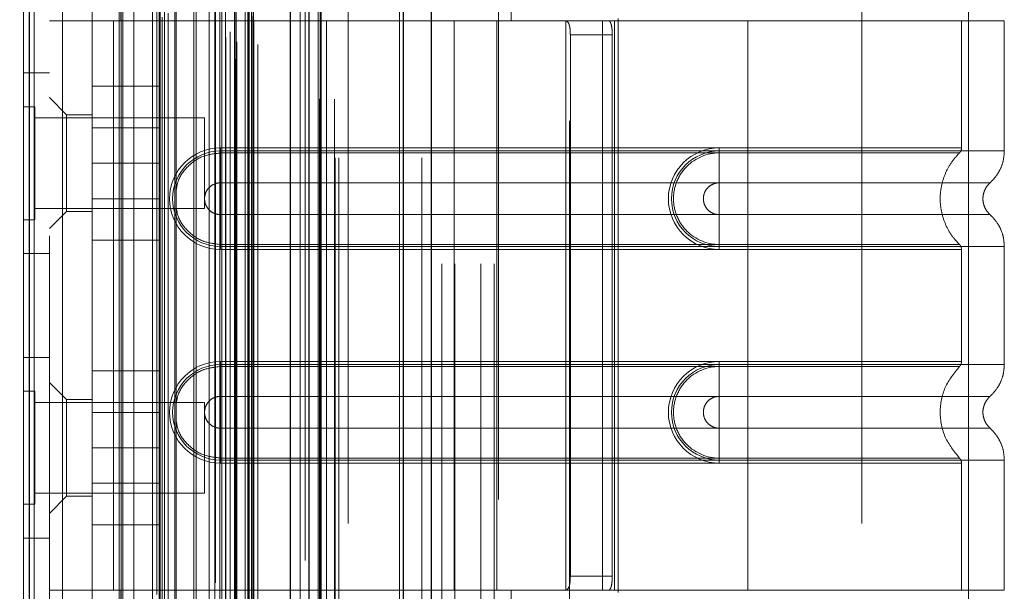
# Model space of a CAD drawing. Header units: inches. Extents: x 0.2 to 10.8, y 0.2 to 8.2.
# Tile 155 of 176: x 6.0713 to 6.2073, y 4.1905 to 4.2696. Entities that reach past the tile are written whole.
import ezdxf

# ---------------------------------------------------------------- set-up
doc = ezdxf.new("R2010")
doc.units = ezdxf.units.IN
doc.header["$MEASUREMENT"] = 0
doc.linetypes.add('HIDDEN', pattern=[0.075, 0.05, -0.025])
doc.layers.add('DIMENSIONS', color=140, linetype='Continuous')
doc.styles.add('SLDTEXTSTYLE0', font='TXT', dxfattribs={"width": 0.7})
doc.dimstyles.new('SLDDIMSTYLE0', dxfattribs={"dimtxt": 0.084961, "dimasz": 0.13, "dimexe": 0, "dimexo": 0.0625, "dimgap": 0.02124, "dimtad": 0, "dimtih": 1, "dimtoh": 1, "dimlfac": 20, "dimrnd": 1e-09, "dimzin": 12, "dimdsep": 46, "dimtxsty": 'SLDTEXTSTYLE0', "dimsah": 1, "dimcen": 0.09, "dimadec": 0, "dimazin": 3, "dimtfac": 1, "dimtofl": 0, "dimtmove": 0, "dimatfit": 3, "dimfxl": 0, "dimfrac": 2, "dimtolj": 1, "dimtzin": 12, "dimarcsym": 0})

# ---------------------------------------------------------------- blocks, each defined once
blk = doc.blocks.new('_D_20')
at = {"layer": 'DIMENSIONS'}
for p, q in [((6.07961, 4.99329), (5.63318, 4.99329)), ((5.75818, 4.99329), (5.75818, 4.1129)), ((5.56127, 3.95885), (5.53274, 3.95885)), ((5.53274, 3.95885), (5.53274, 3.82382)), ((5.95509, 3.95885), (5.98362, 3.95885)), ((5.98362, 3.95885), (5.98362, 3.82382)), ((5.53274, 3.82382), (5.56127, 3.82382)), ((5.98362, 3.82382), (5.95509, 3.82382)), ((5.75818, 2.86909), (5.75818, 3.8048)), ((6.07961, 2.86909), (5.63318, 2.86909))]:
    blk.add_line(p, q, dxfattribs=at)
for points in [[(5.75818, 4.99329), (5.73818, 4.86329), (5.77818, 4.86329)], [(5.75818, 2.86909), (5.77818, 2.99909), (5.73818, 2.99909)]]:
    blk.add_solid(points, dxfattribs=at)
at = {"layer": 'DIMENSIONS', "char_height": 0.083333, "attachment_point": 1, "style": 'SLDTEXTSTYLE0'}
for s, insert in [('42.48', (5.59661, 4.0853)), ('1079.1', (5.56127, 3.93125))]:
    blk.add_mtext(s, dxfattribs=dict(at, insert=insert))
blk = doc.blocks.new('_D_21')
at = {"layer": 'DIMENSIONS'}
for p, q in [((6.06126, 5.06244), (5.21876, 5.06244)), ((5.34376, 5.06244), (5.34376, 4.69676)), ((5.14684, 4.56663), (5.11831, 4.56663)), ((5.11831, 4.56663), (5.11831, 4.4316)), ((5.54067, 4.56663), (5.5692, 4.56663)), ((5.5692, 4.56663), (5.5692, 4.4316)), ((5.11831, 4.4316), (5.14684, 4.4316)), ((5.5692, 4.4316), (5.54067, 4.4316)), ((5.34376, 2.79989), (5.34376, 4.27755)), ((6.06126, 2.79989), (5.21876, 2.79989))]:
    blk.add_line(p, q, dxfattribs=at)
for points in [[(5.34376, 5.06244), (5.32376, 4.93244), (5.36376, 4.93244)], [(5.34376, 2.79989), (5.36376, 2.92989), (5.32376, 2.92989)]]:
    blk.add_solid(points, dxfattribs=at)
at = {"layer": 'DIMENSIONS', "char_height": 0.083333, "attachment_point": 1, "style": 'SLDTEXTSTYLE0'}
for s, insert in [('45.25', (5.18218, 4.69307)), ('1149.4', (5.14684, 4.53902)), ('OPENING', (5.08172, 4.38497))]:
    blk.add_mtext(s, dxfattribs=dict(at, insert=insert))

msp = doc.modelspace()

# ---------------------------------------------------------------- linework, layer by layer
at = {"color": 7, "linetype": 'Continuous', "lineweight": 25}
for p, q in [((6.1281092, 5.1179369), (6.1281092, 2.7504393)), ((6.1242908, 2.7504393), (6.1242908, 5.1172288)), ((6.1112636, 2.7504393), (6.1112636, 5.1116893)), ((6.1128452, 2.7504393), (6.1128452, 5.1118446)), ((6.1035818, 2.7661102), (6.1035818, 5.0962751)), ((6.0726692, 2.7715609), (6.0726692, 5.0908243))]:
    msp.add_line(p, q, dxfattribs=at)
at = {"color": 7, "linetype": 'HIDDEN', "lineweight": 18}
for p, q in [((6.1281092, 5.1179369), (6.1281092, 2.7504393)), ((6.1281092, 2.7504393), (6.1281092, 5.1179369)), ((6.1281092, 2.7504393), (6.1281092, 5.1179369)), ((6.1242908, 2.7504393), (6.1242908, 5.1172288)), ((6.1268364, 2.7504393), (6.1268364, 5.1172288)), ((6.1268364, 2.7504393), (6.1268364, 5.1172288)), ((6.1128452, 2.7504393), (6.1128452, 5.1118446)), ((6.1148636, 2.7504393), (6.1148636, 5.1116893)), ((6.1153908, 2.7504393), (6.1153908, 5.1118446)), ((6.1153908, 2.7504393), (6.1153908, 5.1118446)), ((6.1126927, 2.758628), (6.1126927, 5.1037573)), ((6.1010465, 2.7641098), (6.1010465, 5.0982755)), ((6.1010465, 2.7641098), (6.1010465, 5.0982755)), ((6.1042069, 2.7661102), (6.1042069, 5.0962751)), ((6.0997638, 2.767151), (6.0997638, 5.0952343)), ((6.1009958, 5.0958191), (6.1009958, 2.7665662)), ((6.1013016, 2.7665123), (6.1013016, 5.095873)), ((6.1107395, 5.0947766), (6.1107395, 2.7676083)), ((6.1003592, 2.7679039), (6.1003592, 5.0944819)), ((6.0909591, 2.7698892), (6.0909591, 5.0924961)), ((6.091818, 2.7704437), (6.091818, 5.0919392)), ((6.1033561, 2.769979), (6.1033561, 5.0924063)), ((6.1033561, 2.769979), (6.1033561, 5.0924063)), ((6.1036271, 2.7694008), (6.1036271, 5.0929845)), ((6.1036432, 2.7695266), (6.1036432, 5.0928586)), ((6.1136571, 2.7694263), (6.1136571, 5.0929537)), ((6.0726692, 5.0908243), (6.0726692, 2.7715609)), ((6.0732943, 2.7715609), (6.0732943, 5.0908243)), ((6.0732943, 5.0908243), (6.0732943, 2.7715609)), ((6.0983251, 5.0916893), (6.0983251, 2.7706986)), ((6.0997452, 2.7716793), (6.0997452, 5.090706)), ((6.0902508, 5.0900717), (6.0902508, 2.7723065)), ((6.0913097, 2.7730706), (6.0913097, 5.0893146)), ((6.0718069, 5.0890573), (6.0718069, 2.773328)), ((6.0850399, 2.7742905), (6.0850399, 5.0880948)), ((6.0852995, 2.7738521), (6.0852995, 5.0885332)), ((6.1086776, 5.0880172), (6.1086776, 2.7743669)), ((6.1129545, 2.7786923), (6.1129545, 5.0836944)), ((6.0855399, 2.7789208), (6.0855399, 5.0834644)), ((6.0855399, 2.7789208), (6.0855399, 5.0834644)), ((6.0870594, 2.7789208), (6.0870594, 5.0834644)), ((6.090553, 5.0830672), (6.090553, 2.7793196)), ((6.0906803, 2.7789208), (6.0906803, 5.0834644)), ((6.0927473, 2.7789208), (6.0927473, 5.0834644)), ((6.0956705, 5.0829228), (6.0956705, 2.7794607)), ((6.0982497, 2.7789208), (6.0982497, 5.0834644)), ((6.0989536, 5.0834644), (6.0989536, 2.7789208)), ((6.0989536, 2.7789208), (6.0989536, 5.0834644)), ((6.0992036, 2.7791708), (6.0992036, 5.0832144)), ((6.1009536, 5.0832144), (6.1009536, 2.7791708)), ((6.1012036, 2.7789208), (6.1012036, 5.0834644)), ((6.1012036, 5.0834644), (6.1012036, 2.7789208)), ((6.1024478, 2.7789208), (6.1024478, 5.0834644)), ((6.1024478, 2.7789208), (6.1024478, 5.0834644)), ((6.1029536, 2.7794208), (6.1029536, 5.0829644)), ((6.1029536, 2.7794208), (6.1029536, 5.0829644)), ((6.0896444, 2.7809404), (6.0896444, 5.0814449)), ((6.1028069, 5.0816676), (6.1028069, 2.7807176)), ((6.0929085, 2.7821633), (6.0929085, 5.0802264)), ((6.0953421, 2.781498), (6.0953421, 5.0808873)), ((6.0953421, 2.781498), (6.0953421, 5.0808873)), ((6.0974751, 2.7816456), (6.0974751, 5.0807388)), ((6.1029958, 2.7830688), (6.1029958, 5.0793165)), ((6.1029958, 2.7830688), (6.1029958, 5.0793165)), ((6.1033241, 2.7835326), (6.1033241, 5.0788527)), ((6.1033241, 2.7835326), (6.1033241, 5.0788527)), ((6.1100393, 2.7859869), (6.1100393, 5.0763984)), ((6.1125196, 2.7855196), (6.1125196, 5.0768449)), ((6.1166636, 2.7998893), (6.1166636, 5.0624393)), ((6.1166636, 2.7998893), (6.1166636, 5.0624393)), ((6.1166636, 2.7998893), (6.1166636, 5.0624393)), ((6.1166636, 2.7998893), (6.1166636, 5.0624393)), ((6.0754069, 5.0396676), (6.0754069, 2.8227176)), ((6.0772069, 2.8227176), (6.0772069, 5.0396676)), ((6.0772069, 2.8227176), (6.0772069, 5.0396676)), ((6.0772069, 5.0396676), (6.0772069, 2.8227176)), ((6.0772069, 5.0396676), (6.0772069, 2.8227176)), ((6.1296136, 3.5357893), (6.1296136, 4.3265893)), ((6.1296136, 3.5357893), (6.1296136, 4.3265893)), ((6.1314136, 3.5357893), (6.1314136, 4.3265893)), ((6.1350136, 3.5357893), (6.1350136, 4.3265893)), ((6.1368136, 3.5357893), (6.1368136, 4.3265893)), ((6.1368136, 3.5357893), (6.1368136, 4.3265893)), ((6.1374148, 4.3032019), (6.1374148, 4.1555641)), ((6.1472573, 4.1555641), (6.1472573, 4.3032019)), ((6.1876116, 4.2999263), (6.1876116, 4.1601625)), ((6.2023636, 4.1788018), (6.2023636, 4.2812768)), ((6.0813124, 4.1837845), (6.0813124, 4.2763042)), ((6.0852494, 4.2723672), (6.0852494, 4.2694145)), ((6.1237636, 4.1881643), (6.1237636, 4.2719143)), ((6.1391864, 4.2723672), (6.1391864, 4.2694145)), ((6.0813124, 4.2694145), (6.0754069, 4.2694145)), ((6.0842652, 4.2694145), (6.0813124, 4.2694145)), ((6.0842652, 4.2694145), (6.0842652, 4.1906743)), ((6.0842652, 4.2694145), (6.0842652, 4.1906743)), ((6.0852494, 4.2694145), (6.0842652, 4.2694145)), ((6.1391864, 4.2694145), (6.0852494, 4.2694145)), ((6.1391864, 4.2694145), (6.0852494, 4.2694145)), ((6.1391864, 4.2694145), (6.1313124, 4.2694145)), ((6.1313124, 4.2694145), (6.1313124, 4.1906743)), ((6.1372179, 4.2694145), (6.1372179, 4.1906743)), ((6.1718636, 4.2694145), (6.1391864, 4.2694145)), ((6.1467228, 4.2694145), (6.1467228, 4.1906743)), ((6.1517844, 4.2694145), (6.1517844, 4.1906743)), ((6.1534716, 4.2694145), (6.1534716, 4.1906743)), ((6.1534716, 4.2694145), (6.1534716, 4.1906743)), ((6.1539683, 4.2697097), (6.1539683, 4.190379)), ((6.1718636, 4.2694145), (6.1718636, 4.2514104)), ((6.2072967, 4.2694145), (6.1718636, 4.2694145)), ((6.1718636, 4.2694145), (6.1718636, 4.2514104)), ((6.1718636, 4.2694145), (6.1718636, 4.2518368)), ((6.1718636, 4.2694145), (6.1718636, 4.2518368)), ((6.2013911, 4.2518368), (6.2013911, 4.2694145)), ((6.2072967, 4.2514104), (6.2072967, 4.2694145)), ((6.1473544, 4.267446), (6.1473544, 4.1926428)), ((6.1531449, 4.267446), (6.1473544, 4.267446)), ((6.1531449, 4.267446), (6.1531449, 4.1926428)), ((6.0754069, 4.2622176), (6.0718069, 4.2622176)), ((6.0813124, 4.2603593), (6.0905624, 4.2603593)), ((6.0905624, 4.2497093), (6.0905624, 4.2603593)), ((6.0777691, 4.2564223), (6.0754069, 4.2587845)), ((6.0733694, 4.2575329), (6.0718069, 4.2575329)), ((6.0733694, 4.2419079), (6.0733694, 4.2575329)), ((6.0968069, 4.2559704), (6.0733694, 4.2559704)), ((6.0777691, 4.2564223), (6.0777691, 4.2430365)), ((6.0813124, 4.2564223), (6.0777691, 4.2564223)), ((6.0968069, 4.2434704), (6.0968069, 4.2559704)), ((6.0905624, 4.2546068), (6.0813124, 4.2546068)), ((6.0990289, 4.2518368), (6.1718636, 4.2518368)), ((6.0990289, 4.2518368), (6.0990289, 4.2511345)), ((6.0990289, 4.2514104), (6.1718636, 4.2514104)), ((6.0990289, 4.2514104), (6.0990289, 4.2470055)), ((6.1718636, 4.2518368), (6.1679266, 4.2518368)), ((6.1679266, 4.2518368), (6.1679266, 4.2511345)), ((6.1679266, 4.2514104), (6.1679266, 4.2470055)), ((6.1718636, 4.2514104), (6.1679266, 4.2514104)), ((6.0990289, 4.2511345), (6.1718636, 4.2511345)), ((6.1718636, 4.2511345), (6.1679266, 4.2511345)), ((6.0813124, 4.2497093), (6.0905624, 4.2497093)), ((6.0905624, 4.2390593), (6.0905624, 4.2497093)), ((6.0990289, 4.2470055), (6.1718636, 4.2470055)), ((6.1718636, 4.2470055), (6.1679266, 4.2470055)), ((6.0813124, 4.2448118), (6.0905624, 4.2448118)), ((6.0733694, 4.2434704), (6.0968069, 4.2434704)), ((6.0718069, 4.2419079), (6.0733694, 4.2419079)), ((6.0754069, 4.2406743), (6.0777691, 4.2430365)), ((6.0777691, 4.2430365), (6.0813124, 4.2430365)), ((6.0990289, 4.2382059), (6.0990289, 4.2426108)), ((6.1718636, 4.2426108), (6.0990289, 4.2426108)), ((6.1679266, 4.2426108), (6.1718636, 4.2426108)), ((6.1679266, 4.2382059), (6.1679266, 4.2426108)), ((6.0813124, 4.2390593), (6.0905624, 4.2390593)), ((6.0990289, 4.2377795), (6.0990289, 4.2384818)), ((6.1718636, 4.2384818), (6.0990289, 4.2384818)), ((6.1718636, 4.2382059), (6.0990289, 4.2382059)), ((6.1718636, 4.2377795), (6.0990289, 4.2377795)), ((6.1679266, 4.2384818), (6.1718636, 4.2384818)), ((6.1679266, 4.2377795), (6.1679266, 4.2384818)), ((6.1679266, 4.2382059), (6.1718636, 4.2382059)), ((6.1679266, 4.2377795), (6.1718636, 4.2377795)), ((6.1718636, 4.2382059), (6.1718636, 4.2218829)), ((6.1718636, 4.2382059), (6.1718636, 4.2218829)), ((6.1718636, 4.2377795), (6.1718636, 4.2223093)), ((6.1718636, 4.2377795), (6.1718636, 4.2223093)), ((6.2013911, 4.2223093), (6.2013911, 4.2377795)), ((6.2072967, 4.2218829), (6.2072967, 4.2382059)), ((6.0718069, 4.2372176), (6.0754069, 4.2372176)), ((6.0754069, 4.2228676), (6.0718069, 4.2228676)), ((6.0990289, 4.2223093), (6.1718636, 4.2223093)), ((6.0990289, 4.2223093), (6.0990289, 4.221607)), ((6.0990289, 4.2218829), (6.1718636, 4.2218829)), ((6.0990289, 4.2218829), (6.0990289, 4.2174779)), ((6.0990289, 4.221607), (6.1718636, 4.221607)), ((6.1679266, 4.2223093), (6.1679266, 4.221607)), ((6.1718636, 4.2223093), (6.1679266, 4.2223093)), ((6.1679266, 4.2218829), (6.1679266, 4.2174779)), ((6.1718636, 4.2218829), (6.1679266, 4.2218829)), ((6.1718636, 4.221607), (6.1679266, 4.221607)), ((6.0813124, 4.2210093), (6.0905624, 4.2210093)), ((6.0905624, 4.2103593), (6.0905624, 4.2210093)), ((6.0777691, 4.2170522), (6.0754069, 4.2194145)), ((6.0733694, 4.2181829), (6.0718069, 4.2181829)), ((6.0733694, 4.2025579), (6.0733694, 4.2181829)), ((6.0990289, 4.2174779), (6.1718636, 4.2174779)), ((6.1718636, 4.2174779), (6.1679266, 4.2174779)), ((6.0968069, 4.2166204), (6.0733694, 4.2166204)), ((6.0777691, 4.2170522), (6.0777691, 4.2103593)), ((6.0813124, 4.2170522), (6.0777691, 4.2170522)), ((6.0968069, 4.2041204), (6.0968069, 4.2166204)), ((6.0905624, 4.2152568), (6.0813124, 4.2152568)), ((6.0990289, 4.2086783), (6.0990289, 4.2130833)), ((6.1718636, 4.2130833), (6.0990289, 4.2130833)), ((6.1679266, 4.2130833), (6.1718636, 4.2130833)), ((6.1679266, 4.2086783), (6.1679266, 4.2130833)), ((6.0777691, 4.2103593), (6.0777691, 4.2036664)), ((6.0813124, 4.2103593), (6.0905624, 4.2103593)), ((6.0905624, 4.1997093), (6.0905624, 4.2103593)), ((6.0990289, 4.2082519), (6.0990289, 4.2089542)), ((6.1718636, 4.2089542), (6.0990289, 4.2089542)), ((6.1718636, 4.2086783), (6.0990289, 4.2086783)), ((6.1718636, 4.2082519), (6.0990289, 4.2082519)), ((6.1679266, 4.2089542), (6.1718636, 4.2089542)), ((6.1679266, 4.2082519), (6.1679266, 4.2089542)), ((6.1679266, 4.2086783), (6.1718636, 4.2086783)), ((6.1679266, 4.2082519), (6.1718636, 4.2082519)), ((6.1718636, 4.2086783), (6.1718636, 4.1906743)), ((6.1718636, 4.2086783), (6.1718636, 4.1906743)), ((6.1718636, 4.2082519), (6.1718636, 4.1906743)), ((6.1718636, 4.2082519), (6.1718636, 4.1906743)), ((6.2013911, 4.1906743), (6.2013911, 4.2082519)), ((6.2072967, 4.1906743), (6.2072967, 4.2086783)), ((6.0813124, 4.2054618), (6.0905624, 4.2054618)), ((6.0733694, 4.2041204), (6.0968069, 4.2041204)), ((6.0718069, 4.2025579), (6.0733694, 4.2025579)), ((6.0754069, 4.2013042), (6.0777691, 4.2036664)), ((6.0777691, 4.2036664), (6.0813124, 4.2036664)), ((6.0813124, 4.1997093), (6.0905624, 4.1997093)), ((6.0718069, 4.1978676), (6.0754069, 4.1978676)), ((6.1473544, 4.1926428), (6.1531449, 4.1926428)), ((6.0754069, 4.1906743), (6.0813124, 4.1906743)), ((6.0842652, 4.1906743), (6.0813124, 4.1906743)), ((6.0852494, 4.1906743), (6.0842652, 4.1906743)), ((6.0852494, 4.1906743), (6.0852494, 4.1877215)), ((6.0852494, 4.1906743), (6.1391864, 4.1906743)), ((6.0852494, 4.1906743), (6.1391864, 4.1906743)), ((6.1391864, 4.1906743), (6.1313124, 4.1906743)), ((6.1391864, 4.1906743), (6.1391864, 4.1877215)), ((6.1718636, 4.1906743), (6.1391864, 4.1906743)), ((6.2072967, 4.1906743), (6.1718636, 4.1906743))]:
    msp.add_line(p, q, dxfattribs=at)
at = {"color": 7, "linetype": 'HIDDEN', "lineweight": 18, "flags": 128}
for points in [[(6.114797, 2.7585835), (6.1147973, 3.9219052), (6.114797, 5.1037916)], [(6.114797, 2.7585918), (6.1147972, 3.9074807), (6.114797, 5.1037913)], [(6.1136571, 2.7694195), (6.1136572, 3.9555367), (6.1136571, 5.092967)], [(6.1129545, 2.7786929), (6.1129549, 3.8837586), (6.1129545, 5.0836934)], [(6.1086849, 5.0826716), (6.1086848, 3.9549027), (6.1086849, 2.7797148)], [(6.1086849, 5.0826696), (6.1086848, 3.9404556), (6.1086849, 2.7797097)]]:
    msp.add_lwpolyline(points, dxfattribs=at)
at = {"color": 7, "linetype": 'HIDDEN', "lineweight": 18}
for centre, radius in [((6.0990289, 4.2448082), 0.0070287), ((6.0990289, 4.2448082), 0.0066023), ((6.1679266, 4.2448082), 0.0070287), ((6.1679266, 4.2448082), 0.0066023), ((6.0990289, 4.2152806), 0.0070287), ((6.0990289, 4.2152806), 0.0066023), ((6.1679266, 4.2152806), 0.0070287), ((6.1679266, 4.2152806), 0.0066023)]:
    msp.add_arc(centre, radius, 90, 270, dxfattribs=at)
for points, knots in [([(6.1465817, 4.2694145), (6.1467291, 4.2694145), (6.146857, 4.269369), (6.147066, 4.2691802), (6.1471459, 4.2690366), (6.1472616, 4.2686739), (6.1472987, 4.2684523), (6.1473446, 4.267972), (6.1473544, 4.2677101), (6.1473544, 4.267446)], [0, 0, 0, 0, 0.25, 0.25, 0.5, 0.5, 0.75, 0.75, 1, 1, 1, 1]), ([(6.1531449, 4.267446), (6.1531449, 4.2677067), (6.1531351, 4.2679627), (6.1530934, 4.2684405), (6.1530613, 4.2686593), (6.1529709, 4.2690224), (6.1529115, 4.2691686), (6.152767, 4.2693634), (6.1526806, 4.2694145), (6.1525845, 4.2694145)], [0, 0, 0, 0, 0.25, 0.25, 0.5, 0.5, 0.75, 0.75, 1, 1, 1, 1]), ([(6.1718636, 4.2518368), (6.1763745, 4.2518368), (6.1840969, 4.2518368), (6.1936504, 4.2518368), (6.199854, 4.2518368), (6.2021598, 4.2518368), (6.199854, 4.2518368), (6.1936504, 4.2518368), (6.1840969, 4.2518368), (6.1763745, 4.2518368), (6.1718636, 4.2518368)], [4.71239975, 4.71239975, 4.71239975, 4.71239975, 5.17054869, 5.49779793, 5.89049701, 6.2831961, 6.67589519, 7.06859428, 7.39584352, 7.85399245, 7.85399245, 7.85399245, 7.85399245]), ([(6.1718636, 4.2514104), (6.1741827, 4.2514104), (6.1765017, 4.2514104), (6.1810508, 4.2514104), (6.1832807, 4.2514104), (6.1875658, 4.2514104), (6.1896209, 4.2514104), (6.1934774, 4.2514104), (6.1952787, 4.2514104), (6.1985584, 4.2514104), (6.2000367, 4.2514104), (6.2026135, 4.2514104), (6.203712, 4.2514104), (6.205487, 4.2514104), (6.2061634, 4.2514104), (6.2070683, 4.2514104), (6.2072967, 4.2514104), (6.2072967, 4.2514104), (6.2070683, 4.2514104), (6.2061634, 4.2514104), (6.205487, 4.2514104), (6.203712, 4.2514104), (6.2026135, 4.2514104), (6.2000367, 4.2514104), (6.1985584, 4.2514104), (6.1952787, 4.2514104), (6.1934774, 4.2514104), (6.1896209, 4.2514104), (6.1875658, 4.2514104), (6.1832807, 4.2514104), (6.1810508, 4.2514104), (6.1765017, 4.2514104), (6.1741827, 4.2514104), (6.1718636, 4.2514104)], [0, 0, 0, 0, 0.0625, 0.0625, 0.125, 0.125, 0.1875, 0.1875, 0.25, 0.25, 0.3125, 0.3125, 0.375, 0.375, 0.4375, 0.4375, 0.5, 0.5, 0.5625, 0.5625, 0.625, 0.625, 0.6875, 0.6875, 0.75, 0.75, 0.8125, 0.8125, 0.875, 0.875, 0.9375, 0.9375, 1, 1, 1, 1]), ([(6.1718636, 4.2514104), (6.1718636, 4.2506067), (6.1718636, 4.2489216), (6.1718636, 4.2475385), (6.1718636, 4.247005)], [0.052118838, 0.052118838, 0.052118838, 0.052118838, 0.500001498, 0.948006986, 0.948006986, 0.948006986, 0.948006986]), ([(6.1718636, 4.2514104), (6.1718636, 4.2505818), (6.1718636, 4.2497536), (6.1718636, 4.248241), (6.1718636, 4.2475574), (6.1718636, 4.2470055)], [0, 0, 0, 0, 0.5, 0.5, 1, 1, 1, 1]), ([(6.2010965, 4.2511345), (6.2011402, 4.2511822), (6.2012284, 4.2512786), (6.201319, 4.2514541), (6.2013808, 4.2516417), (6.2013878, 4.2517722), (6.2013912, 4.2518368)], [0, 0, 0, 0, 0.24757689, 0.49999997, 0.75242307, 1, 1, 1, 1]), ([(6.2053241, 4.247005), (6.2056133, 4.2472966), (6.2061981, 4.2478862), (6.206817, 4.2489809), (6.2072214, 4.2501716), (6.2072718, 4.2510005), (6.2072967, 4.2514104)], [0, 0, 0, 0, 0.24726675, 0.49999688, 0.75272841, 1, 1, 1, 1]), ([(6.0929085, 4.2458437), (6.0929726, 4.2463148), (6.0931486, 4.2476093), (6.0944664, 4.249381), (6.0965381, 4.2508505), (6.0981987, 4.2510399), (6.0990289, 4.2511345)], [0, 0, 0, 0, 0.16020075, 0.44013383, 0.72006692, 1, 1, 1, 1]), ([(6.1679266, 4.2511345), (6.1662637, 4.2511512), (6.1638051, 4.2501014), (6.1619297, 4.2472919), (6.1614354, 4.2448082), (6.1619297, 4.2423244), (6.1638051, 4.2395149), (6.1662637, 4.2384651), (6.1679266, 4.2384818)], [6.28318531, 6.28318531, 6.28318531, 6.28318531, 7.06858347, 7.46128255, 7.85398163, 8.24668072, 8.6393798, 9.42477796, 9.42477796, 9.42477796, 9.42477796]), ([(6.1718636, 4.2511345), (6.1756909, 4.2511345), (6.1795146, 4.2511346), (6.1865857, 4.2511346), (6.1898291, 4.2511346), (6.1952382, 4.2511346), (6.1974068, 4.2511347), (6.2003343, 4.2511347), (6.2010963, 4.2511347), (6.2010954, 4.2511347), (6.2003353, 4.2511348), (6.1974062, 4.2511348), (6.1952391, 4.2511348), (6.189829, 4.2511348), (6.186586, 4.2511348), (6.1795148, 4.2511349), (6.1756914, 4.2511349), (6.1718636, 4.2511349)], [0, 0, 0, 0, 0.125, 0.125, 0.25, 0.25, 0.375, 0.375, 0.5, 0.5, 0.625, 0.625, 0.75, 0.75, 0.875, 0.875, 1, 1, 1, 1]), ([(6.1718636, 4.2384818), (6.1718636, 4.2401207), (6.1718636, 4.2448082), (6.1718636, 4.2494956), (6.1718636, 4.2511345)], [0.027131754, 0.027131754, 0.027131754, 0.027131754, 0.5, 0.972868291, 0.972868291, 0.972868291, 0.972868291]), ([(6.201157, 4.2384228), (6.200752, 4.2388595), (6.199942, 4.2397326), (6.1991008, 4.2413221), (6.198564, 4.2430268), (6.1983795, 4.2448082), (6.198564, 4.2465895), (6.1991008, 4.2482942), (6.199942, 4.2498837), (6.200752, 4.2507568), (6.201157, 4.2511935)], [0, 0, 0, 0, 0.12508578, 0.25012635, 0.37515545, 0.5, 0.62484455, 0.74987365, 0.87491422, 1, 1, 1, 1]), ([(6.0990289, 4.2426108), (6.0987413, 4.2426108), (6.0984538, 4.242668), (6.0979223, 4.2428882), (6.0976786, 4.243051), (6.0972718, 4.2434578), (6.0971089, 4.2437015), (6.0968888, 4.244233), (6.0968316, 4.2445205), (6.0968316, 4.2450958), (6.0968888, 4.2453833), (6.0971089, 4.2459148), (6.0972718, 4.2461585), (6.0976786, 4.2465653), (6.0979223, 4.2467282), (6.0984538, 4.2469483), (6.0987413, 4.2470055), (6.0990289, 4.2470055)], [0, 0, 0, 0, 0.125, 0.125, 0.25, 0.25, 0.375, 0.375, 0.5, 0.5, 0.625, 0.625, 0.75, 0.75, 0.875, 0.875, 1, 1, 1, 1]), ([(6.1679266, 4.2470055), (6.167639, 4.2470055), (6.1673514, 4.2469483), (6.16682, 4.2467282), (6.1665762, 4.2465653), (6.1661694, 4.2461585), (6.1660066, 4.2459148), (6.1657864, 4.2453833), (6.1657292, 4.2450958), (6.1657292, 4.2445205), (6.1657864, 4.244233), (6.1660066, 4.2437015), (6.1661694, 4.2434578), (6.1665762, 4.243051), (6.16682, 4.2428882), (6.1673514, 4.242668), (6.167639, 4.2426108), (6.1679266, 4.2426108)], [0, 0, 0, 0, 0.125, 0.125, 0.25, 0.25, 0.375, 0.375, 0.5, 0.5, 0.625, 0.625, 0.75, 0.75, 0.875, 0.875, 1, 1, 1, 1]), ([(6.1718636, 4.247005), (6.1768258, 4.247005), (6.1854733, 4.247005), (6.1963469, 4.247005), (6.2035395, 4.247005), (6.2062164, 4.247005), (6.2035395, 4.247005), (6.1963469, 4.247005), (6.1854733, 4.247005), (6.1768258, 4.247005), (6.1718636, 4.247005)], [4.71241411, 4.71241411, 4.71241411, 4.71241411, 5.15721613, 5.48839216, 5.88580339, 6.28321463, 6.68062587, 7.0780371, 7.40921314, 7.85401516, 7.85401516, 7.85401516, 7.85401516]), ([(6.2053462, 4.2425916), (6.2051982, 4.2427391), (6.2049018, 4.2430345), (6.2045907, 4.2435854), (6.2043904, 4.2441815), (6.2043206, 4.2448082), (6.2043904, 4.2454348), (6.2045907, 4.246031), (6.2049018, 4.2465818), (6.2051982, 4.2468772), (6.2053462, 4.2470247)], [0, 0, 0, 0, 0.12483242, 0.24993914, 0.37510573, 0.5, 0.62489427, 0.75006086, 0.87516758, 1, 1, 1, 1]), ([(6.0990289, 4.2384818), (6.0981987, 4.2385764), (6.0965381, 4.2387658), (6.0944664, 4.2402353), (6.0931486, 4.242007), (6.0929726, 4.2433015), (6.0929085, 4.2437727)], [0, 0, 0, 0, 0.27993308, 0.55986617, 0.83979925, 1, 1, 1, 1]), ([(6.1718636, 4.2426113), (6.1768258, 4.2426113), (6.1854733, 4.2426113), (6.1963469, 4.2426113), (6.2035395, 4.2426113), (6.2062164, 4.2426113), (6.2035395, 4.2426113), (6.1963469, 4.2426113), (6.1854733, 4.2426113), (6.1768258, 4.2426113), (6.1718636, 4.2426113)], [4.71236405, 4.71236405, 4.71236405, 4.71236405, 5.15716608, 5.48834211, 5.88575335, 6.2831646, 6.68057584, 7.07798708, 7.40916311, 7.85396503, 7.85396503, 7.85396503, 7.85396503]), ([(6.1718636, 4.2382059), (6.1718636, 4.2390096), (6.1718636, 4.2406947), (6.1718636, 4.2420778), (6.1718636, 4.2426113)], [0.052118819, 0.052118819, 0.052118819, 0.052118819, 0.500001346, 0.948007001, 0.948007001, 0.948007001, 0.948007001]), ([(6.1718636, 4.2382059), (6.1718636, 4.2390345), (6.1718636, 4.2398627), (6.1718636, 4.2413753), (6.1718636, 4.2420589), (6.1718636, 4.2426108)], [0, 0, 0, 0, 0.5, 0.5, 1, 1, 1, 1]), ([(6.2072967, 4.2382059), (6.2072718, 4.2386158), (6.2072214, 4.2394447), (6.206817, 4.2406355), (6.2061981, 4.2417301), (6.2056133, 4.2423198), (6.2053241, 4.2426113)], [0, 0, 0, 0, 0.24727159, 0.50000312, 0.75273325, 1, 1, 1, 1]), ([(6.1718636, 4.2384814), (6.1756914, 4.2384814), (6.1795148, 4.2384814), (6.186586, 4.2384815), (6.189829, 4.2384815), (6.1952391, 4.2384815), (6.1974062, 4.2384815), (6.2003353, 4.2384816), (6.2010954, 4.2384816), (6.2010963, 4.2384816), (6.2003343, 4.2384816), (6.1974068, 4.2384817), (6.1952382, 4.2384817), (6.1898291, 4.2384817), (6.1865857, 4.2384817), (6.1795146, 4.2384817), (6.1756909, 4.2384818), (6.1718636, 4.2384818)], [0, 0, 0, 0, 0.125, 0.125, 0.25, 0.25, 0.375, 0.375, 0.5, 0.5, 0.625, 0.625, 0.75, 0.75, 0.875, 0.875, 1, 1, 1, 1]), ([(6.1718636, 4.2382059), (6.1741827, 4.2382059), (6.1765017, 4.2382059), (6.1810508, 4.2382059), (6.1832807, 4.2382059), (6.1875658, 4.2382059), (6.1896209, 4.2382059), (6.1934774, 4.2382059), (6.1952787, 4.2382059), (6.1985584, 4.2382059), (6.2000367, 4.2382059), (6.2026135, 4.2382059), (6.203712, 4.2382059), (6.205487, 4.2382059), (6.2061634, 4.2382059), (6.2070683, 4.2382059), (6.2072967, 4.2382059), (6.2072967, 4.2382059), (6.2070683, 4.2382059), (6.2061634, 4.2382059), (6.205487, 4.2382059), (6.203712, 4.2382059), (6.2026135, 4.2382059), (6.2000367, 4.2382059), (6.1985584, 4.2382059), (6.1952787, 4.2382059), (6.1934774, 4.2382059), (6.1896209, 4.2382059), (6.1875658, 4.2382059), (6.1832807, 4.2382059), (6.1810508, 4.2382059), (6.1765017, 4.2382059), (6.1741827, 4.2382059), (6.1718636, 4.2382059)], [0, 0, 0, 0, 0.0625, 0.0625, 0.125, 0.125, 0.1875, 0.1875, 0.25, 0.25, 0.3125, 0.3125, 0.375, 0.375, 0.4375, 0.4375, 0.5, 0.5, 0.5625, 0.5625, 0.625, 0.625, 0.6875, 0.6875, 0.75, 0.75, 0.8125, 0.8125, 0.875, 0.875, 0.9375, 0.9375, 1, 1, 1, 1]), ([(6.1718636, 4.2377795), (6.1763745, 4.2377795), (6.1840969, 4.2377795), (6.1936504, 4.2377795), (6.199854, 4.2377795), (6.2021598, 4.2377795), (6.199854, 4.2377795), (6.1936504, 4.2377795), (6.1840969, 4.2377795), (6.1763745, 4.2377795), (6.1718636, 4.2377795)], [4.71239001, 4.71239001, 4.71239001, 4.71239001, 5.17053895, 5.49778819, 5.89048727, 6.28318636, 6.67588545, 7.06858454, 7.39583378, 7.85398272, 7.85398272, 7.85398272, 7.85398272]), ([(6.2013912, 4.2377795), (6.2013878, 4.2378441), (6.2013808, 4.2379746), (6.201319, 4.2381622), (6.2012284, 4.2383377), (6.2011402, 4.2384341), (6.2010965, 4.2384818)], [0, 0, 0, 0, 0.247576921, 0.500000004, 0.752423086, 1, 1, 1, 1]), ([(6.0929085, 4.2163161), (6.0929726, 4.2167873), (6.0931486, 4.2180818), (6.0944664, 4.2198535), (6.0965381, 4.221323), (6.0981987, 4.2215123), (6.0990289, 4.221607)], [0, 0, 0, 0, 0.16020075, 0.44013383, 0.72006692, 1, 1, 1, 1]), ([(6.1679266, 4.221607), (6.1662637, 4.2216236), (6.1638051, 4.2205739), (6.1619297, 4.2177644), (6.1614354, 4.2152806), (6.1619297, 4.2127968), (6.1638051, 4.2099873), (6.1662637, 4.2089376), (6.1679266, 4.2089542)], [6.28318531, 6.28318531, 6.28318531, 6.28318531, 7.06858347, 7.46128255, 7.85398163, 8.24668072, 8.6393798, 9.42477796, 9.42477796, 9.42477796, 9.42477796]), ([(6.1718636, 4.2223093), (6.1762155, 4.2223093), (6.1838003, 4.2223093), (6.1933613, 4.2223093), (6.1997241, 4.2223093), (6.2021678, 4.2223093), (6.1999439, 4.2223093), (6.1937568, 4.2223093), (6.1841701, 4.2223093), (6.1764016, 4.2223093), (6.1718636, 4.2223093)], [4.71239469, 4.71239469, 4.71239469, 4.71239469, 5.154448, 5.48366074, 5.87871603, 6.27377131, 6.6688266, 7.06388188, 7.39309462, 7.85399245, 7.85399245, 7.85399245, 7.85399245]), ([(6.1718636, 4.2218829), (6.1741827, 4.2218829), (6.1765017, 4.2218829), (6.1810508, 4.2218829), (6.1832807, 4.2218829), (6.1875658, 4.2218829), (6.1896209, 4.2218829), (6.1934774, 4.2218829), (6.1952787, 4.2218829), (6.1985584, 4.2218829), (6.2000367, 4.2218829), (6.2026135, 4.2218829), (6.203712, 4.2218829), (6.205487, 4.2218829), (6.2061634, 4.2218829), (6.2070683, 4.2218829), (6.2072967, 4.2218829), (6.2072967, 4.2218829), (6.2070683, 4.2218829), (6.2061634, 4.2218829), (6.205487, 4.2218829), (6.203712, 4.2218829), (6.2026135, 4.2218829), (6.2000367, 4.2218829), (6.1985584, 4.2218829), (6.1952787, 4.2218829), (6.1934774, 4.2218829), (6.1896209, 4.2218829), (6.1875658, 4.2218829), (6.1832807, 4.2218829), (6.1810508, 4.2218829), (6.1765017, 4.2218829), (6.1741827, 4.2218829), (6.1718636, 4.2218829)], [0, 0, 0, 0, 0.0625, 0.0625, 0.125, 0.125, 0.1875, 0.1875, 0.25, 0.25, 0.3125, 0.3125, 0.375, 0.375, 0.4375, 0.4375, 0.5, 0.5, 0.5625, 0.5625, 0.625, 0.625, 0.6875, 0.6875, 0.75, 0.75, 0.8125, 0.8125, 0.875, 0.875, 0.9375, 0.9375, 1, 1, 1, 1]), ([(6.1718636, 4.2218829), (6.1718636, 4.2210791), (6.1718636, 4.219394), (6.1718636, 4.2180109), (6.1718636, 4.2174774)], [0.052118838, 0.052118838, 0.052118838, 0.052118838, 0.500001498, 0.948006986, 0.948006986, 0.948006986, 0.948006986]), ([(6.1718636, 4.2218829), (6.1718636, 4.2210542), (6.1718636, 4.220226), (6.1718636, 4.2187134), (6.1718636, 4.2180298), (6.1718636, 4.2174779)], [0, 0, 0, 0, 0.5, 0.5, 1, 1, 1, 1]), ([(6.1718636, 4.221607), (6.1730816, 4.221607), (6.1743765, 4.221607), (6.1771116, 4.221607), (6.1785521, 4.221607), (6.1815455, 4.221607), (6.1830989, 4.221607), (6.1862481, 4.221607), (6.1878442, 4.221607), (6.1909624, 4.221607), (6.192484, 4.221607), (6.1952927, 4.221607), (6.1965783, 4.221607), (6.1987362, 4.221607), (6.1996065, 4.221607), (6.2007874, 4.221607), (6.2010964, 4.221607), (6.2010964, 4.221607), (6.2007874, 4.221607), (6.1996065, 4.221607), (6.1987362, 4.221607), (6.1965783, 4.221607), (6.1952927, 4.221607), (6.192484, 4.221607), (6.1909624, 4.221607), (6.1878442, 4.221607), (6.1862481, 4.221607), (6.1830989, 4.221607), (6.1815455, 4.221607), (6.1785521, 4.221607), (6.1771116, 4.221607), (6.1743765, 4.221607), (6.1730816, 4.221607), (6.1718636, 4.221607)], [0, 0, 0, 0, 0.0625, 0.0625, 0.125, 0.125, 0.1875, 0.1875, 0.25, 0.25, 0.3125, 0.3125, 0.375, 0.375, 0.4375, 0.4375, 0.5, 0.5, 0.5625, 0.5625, 0.625, 0.625, 0.6875, 0.6875, 0.75, 0.75, 0.8125, 0.8125, 0.875, 0.875, 0.9375, 0.9375, 1, 1, 1, 1]), ([(6.2010964, 4.2089542), (6.2003582, 4.2098779), (6.1988831, 4.2117237), (6.1982201, 4.2152806), (6.1988831, 4.2188375), (6.2003582, 4.2206833), (6.2010964, 4.221607)], [0, 0, 0, 0, 0.25021398, 0.5, 0.74978602, 1, 1, 1, 1]), ([(6.2010932, 4.2216038), (6.2011376, 4.2216519), (6.2012273, 4.221749), (6.2013191, 4.2219265), (6.2013814, 4.2221164), (6.2013879, 4.2222485), (6.2013911, 4.2223138)], [0, 0, 0, 0, 0.24752405, 0.49999994, 0.75247586, 1, 1, 1, 1]), ([(6.2053241, 4.2174774), (6.2056133, 4.217769), (6.2061981, 4.2183586), (6.206817, 4.2194533), (6.2072214, 4.220644), (6.2072718, 4.2214729), (6.2072967, 4.2218829)], [0, 0, 0, 0, 0.24726675, 0.49999688, 0.75272841, 1, 1, 1, 1]), ([(6.0990289, 4.2130833), (6.0987413, 4.2130833), (6.0984538, 4.2131405), (6.0979223, 4.2133606), (6.0976786, 4.2135235), (6.0972718, 4.2139302), (6.0971089, 4.214174), (6.0968888, 4.2147054), (6.0968316, 4.214993), (6.0968316, 4.2155682), (6.0968888, 4.2158557), (6.0971089, 4.2163872), (6.0972718, 4.216631), (6.0976786, 4.2170377), (6.0979223, 4.2172006), (6.0984538, 4.2174207), (6.0987413, 4.2174779), (6.0990289, 4.2174779)], [0, 0, 0, 0, 0.125, 0.125, 0.25, 0.25, 0.375, 0.375, 0.5, 0.5, 0.625, 0.625, 0.75, 0.75, 0.875, 0.875, 1, 1, 1, 1]), ([(6.1679266, 4.2174779), (6.167639, 4.2174779), (6.1673514, 4.2174207), (6.16682, 4.2172006), (6.1665762, 4.2170377), (6.1661694, 4.216631), (6.1660066, 4.2163872), (6.1657864, 4.2158557), (6.1657292, 4.2155682), (6.1657292, 4.214993), (6.1657864, 4.2147054), (6.1660066, 4.214174), (6.1661694, 4.2139302), (6.1665762, 4.2135235), (6.16682, 4.2133606), (6.1673514, 4.2131405), (6.167639, 4.2130833), (6.1679266, 4.2130833)], [0, 0, 0, 0, 0.125, 0.125, 0.25, 0.25, 0.375, 0.375, 0.5, 0.5, 0.625, 0.625, 0.75, 0.75, 0.875, 0.875, 1, 1, 1, 1]), ([(6.1718636, 4.2174774), (6.1768258, 4.2174774), (6.1854733, 4.2174774), (6.1963469, 4.2174774), (6.2035395, 4.2174774), (6.2062164, 4.2174774), (6.2035395, 4.2174774), (6.1963469, 4.2174774), (6.1854733, 4.2174774), (6.1768258, 4.2174774), (6.1718636, 4.2174774)], [4.71241411, 4.71241411, 4.71241411, 4.71241411, 5.15721613, 5.48839216, 5.88580339, 6.28321463, 6.68062587, 7.0780371, 7.40921314, 7.85401516, 7.85401516, 7.85401516, 7.85401516]), ([(6.205324, 4.2130837), (6.2051791, 4.2132309), (6.2048891, 4.2135256), (6.2045851, 4.2140716), (6.2043893, 4.2146614), (6.2043211, 4.2152806), (6.2043893, 4.2158998), (6.2045851, 4.2164896), (6.2048891, 4.2170356), (6.2051791, 4.2173303), (6.205324, 4.2174775)], [0, 0, 0, 0, 0.12483631, 0.24994818, 0.37510977, 0.5, 0.62489023, 0.75005182, 0.87516369, 1, 1, 1, 1]), ([(6.0990289, 4.2089542), (6.0981987, 4.2090489), (6.0965381, 4.2092382), (6.0944664, 4.2107077), (6.0931486, 4.2124794), (6.0929726, 4.2137739), (6.0929085, 4.2142451)], [0, 0, 0, 0, 0.27993308, 0.55986617, 0.83979925, 1, 1, 1, 1]), ([(6.1718636, 4.2130838), (6.1768258, 4.2130838), (6.1854733, 4.2130838), (6.1963469, 4.2130838), (6.2035395, 4.2130838), (6.2062164, 4.2130838), (6.2035395, 4.2130838), (6.1963469, 4.2130838), (6.1854733, 4.2130838), (6.1768258, 4.2130838), (6.1718636, 4.2130838)], [4.71236405, 4.71236405, 4.71236405, 4.71236405, 5.15716608, 5.48834211, 5.88575335, 6.2831646, 6.68057584, 7.07798708, 7.40916311, 7.85396514, 7.85396514, 7.85396514, 7.85396514]), ([(6.1718636, 4.2086783), (6.1718636, 4.209482), (6.1718636, 4.2111672), (6.1718636, 4.2125503), (6.1718636, 4.2130838)], [0.052118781, 0.052118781, 0.052118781, 0.052118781, 0.500001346, 0.948006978, 0.948006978, 0.948006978, 0.948006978]), ([(6.1718636, 4.2086783), (6.1718636, 4.209507), (6.1718636, 4.2103352), (6.1718636, 4.2118477), (6.1718636, 4.2125313), (6.1718636, 4.2130833)], [0, 0, 0, 0, 0.5, 0.5, 1, 1, 1, 1]), ([(6.2072967, 4.2086783), (6.2072718, 4.2090883), (6.2072214, 4.2099172), (6.206817, 4.2111079), (6.2061981, 4.2122026), (6.2056133, 4.2127922), (6.2053241, 4.2130838)], [0, 0, 0, 0, 0.247271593, 0.500003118, 0.752733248, 1, 1, 1, 1]), ([(6.1718636, 4.2089542), (6.1730816, 4.2089542), (6.1743765, 4.2089542), (6.1771116, 4.2089542), (6.1785521, 4.2089542), (6.1815455, 4.2089542), (6.1830989, 4.2089542), (6.1862481, 4.2089542), (6.1878442, 4.2089542), (6.1909624, 4.2089542), (6.192484, 4.2089542), (6.1952927, 4.2089542), (6.1965783, 4.2089542), (6.1987362, 4.2089542), (6.1996065, 4.2089542), (6.2007874, 4.2089542), (6.2010964, 4.2089542), (6.2010964, 4.2089542), (6.2007874, 4.2089542), (6.1996065, 4.2089542), (6.1987362, 4.2089542), (6.1965783, 4.2089542), (6.1952927, 4.2089542), (6.192484, 4.2089542), (6.1909624, 4.2089542), (6.1878442, 4.2089542), (6.1862481, 4.2089542), (6.1830989, 4.2089542), (6.1815455, 4.2089542), (6.1785521, 4.2089542), (6.1771116, 4.2089542), (6.1743765, 4.2089542), (6.1730816, 4.2089542), (6.1718636, 4.2089542)], [0, 0, 0, 0, 0.0625, 0.0625, 0.125, 0.125, 0.1875, 0.1875, 0.25, 0.25, 0.3125, 0.3125, 0.375, 0.375, 0.4375, 0.4375, 0.5, 0.5, 0.5625, 0.5625, 0.625, 0.625, 0.6875, 0.6875, 0.75, 0.75, 0.8125, 0.8125, 0.875, 0.875, 0.9375, 0.9375, 1, 1, 1, 1]), ([(6.1718636, 4.2086783), (6.1741827, 4.2086783), (6.1765017, 4.2086783), (6.1810508, 4.2086783), (6.1832807, 4.2086783), (6.1875658, 4.2086783), (6.1896209, 4.2086783), (6.1934774, 4.2086783), (6.1952787, 4.2086783), (6.1985584, 4.2086783), (6.2000367, 4.2086783), (6.2026135, 4.2086783), (6.203712, 4.2086783), (6.205487, 4.2086783), (6.2061634, 4.2086783), (6.2070683, 4.2086783), (6.2072967, 4.2086783), (6.2072967, 4.2086783), (6.2070683, 4.2086783), (6.2061634, 4.2086783), (6.205487, 4.2086783), (6.203712, 4.2086783), (6.2026135, 4.2086783), (6.2000367, 4.2086783), (6.1985584, 4.2086783), (6.1952787, 4.2086783), (6.1934774, 4.2086783), (6.1896209, 4.2086783), (6.1875658, 4.2086783), (6.1832807, 4.2086783), (6.1810508, 4.2086783), (6.1765017, 4.2086783), (6.1741827, 4.2086783), (6.1718636, 4.2086783)], [0, 0, 0, 0, 0.0625, 0.0625, 0.125, 0.125, 0.1875, 0.1875, 0.25, 0.25, 0.3125, 0.3125, 0.375, 0.375, 0.4375, 0.4375, 0.5, 0.5, 0.5625, 0.5625, 0.625, 0.625, 0.6875, 0.6875, 0.75, 0.75, 0.8125, 0.8125, 0.875, 0.875, 0.9375, 0.9375, 1, 1, 1, 1]), ([(6.1718636, 4.2082519), (6.1764016, 4.2082519), (6.1841701, 4.2082519), (6.1937568, 4.2082519), (6.1999439, 4.2082519), (6.2021678, 4.2082519), (6.1997241, 4.2082519), (6.1933613, 4.2082519), (6.1838003, 4.2082519), (6.1762155, 4.2082519), (6.1718636, 4.2082519)], [4.71239001, 4.71239001, 4.71239001, 4.71239001, 5.17328784, 5.50250058, 5.89755587, 6.29261115, 6.68766644, 7.08272172, 7.41193446, 7.85398778, 7.85398778, 7.85398778, 7.85398778]), ([(6.2013911, 4.2082474), (6.2013879, 4.2083127), (6.2013814, 4.2084448), (6.2013191, 4.2086347), (6.2012273, 4.2088122), (6.2011376, 4.2089093), (6.2010932, 4.2089574)], [0, 0, 0, 0, 0.24752413, 0.50000004, 0.75247594, 1, 1, 1, 1]), ([(6.1473544, 4.1926428), (6.1473544, 4.1923787), (6.1473448, 4.1921193), (6.1472988, 4.1916368), (6.1472619, 4.191416), (6.1471464, 4.1910532), (6.1470661, 4.190909), (6.1468582, 4.1907206), (6.1467292, 4.1906743), (6.1465817, 4.1906743)], [0, 0, 0, 0, 0.25, 0.25, 0.5, 0.5, 0.75, 0.75, 1, 1, 1, 1]), ([(6.1525845, 4.1906743), (6.1526805, 4.1906743), (6.152766, 4.1907243), (6.1529115, 4.1909199), (6.1529706, 4.1910655), (6.1530611, 4.1914283), (6.1530934, 4.1916482), (6.1531349, 4.1921229), (6.1531449, 4.192382), (6.1531449, 4.1926428)], [0, 0, 0, 0, 0.25, 0.25, 0.5, 0.5, 0.75, 0.75, 1, 1, 1, 1])]:
    msp.add_open_spline(points, degree=3, knots=knots, dxfattribs=at)
for points in [[(6.1718636, 4.2518368), (6.1718636, 4.2515823), (6.1718636, 4.2513104), (6.1718636, 4.2511345)], [(6.1718636, 4.2518368), (6.1718636, 4.2515762), (6.1718636, 4.2513172), (6.1718636, 4.2511345)], [(6.0990289, 4.2511345), (6.0990289, 4.2503116), (6.0990289, 4.2483291), (6.0990289, 4.2459835), (6.0990289, 4.2448082)], [(6.1679266, 4.2448082), (6.1679266, 4.2459835), (6.1679266, 4.2483291), (6.1679266, 4.2503116), (6.1679266, 4.2511345)], [(6.1718636, 4.2384818), (6.1718636, 4.2401273), (6.1718636, 4.2448082), (6.1718636, 4.249489), (6.1718636, 4.2511345)], [(6.0990289, 4.2470055), (6.0990289, 4.2464563), (6.0990289, 4.2456322), (6.0990289, 4.2448082)], [(6.1679266, 4.2448082), (6.1679266, 4.2456322), (6.1679266, 4.2464563), (6.1679266, 4.2470055)], [(6.1718636, 4.2448082), (6.1718636, 4.2456322), (6.1718636, 4.2464563), (6.1718636, 4.2470055)], [(6.1718636, 4.2448082), (6.1718636, 4.2456323), (6.1718636, 4.2464564), (6.1718636, 4.2470051)], [(6.0990289, 4.2448082), (6.0990289, 4.2439841), (6.0990289, 4.24316), (6.0990289, 4.2426108)], [(6.0990289, 4.2448082), (6.0990289, 4.2436328), (6.0990289, 4.2412872), (6.0990289, 4.2393047), (6.0990289, 4.2384818)], [(6.1679266, 4.2384818), (6.1679266, 4.2393047), (6.1679266, 4.2412872), (6.1679266, 4.2436328), (6.1679266, 4.2448082)], [(6.1679266, 4.2426108), (6.1679266, 4.24316), (6.1679266, 4.2439841), (6.1679266, 4.2448082)], [(6.1718636, 4.2426108), (6.1718636, 4.24316), (6.1718636, 4.2439841), (6.1718636, 4.2448082)], [(6.1718636, 4.2426112), (6.1718636, 4.2431599), (6.1718636, 4.243984), (6.1718636, 4.2448082)], [(6.1718636, 4.2377795), (6.1718636, 4.2380402), (6.1718636, 4.2382992), (6.1718636, 4.2384818)], [(6.1718636, 4.2377795), (6.1718636, 4.2380341), (6.1718636, 4.2383059), (6.1718636, 4.2384818)], [(6.0990289, 4.221607), (6.0990289, 4.220784), (6.0990289, 4.2188016), (6.0990289, 4.2164559), (6.0990289, 4.2152806)], [(6.1679266, 4.2152806), (6.1679266, 4.2164559), (6.1679266, 4.2188016), (6.1679266, 4.220784), (6.1679266, 4.221607)], [(6.1718636, 4.2223093), (6.1718636, 4.2220547), (6.1718636, 4.2217828), (6.1718636, 4.2216069)], [(6.1718636, 4.2223093), (6.1718636, 4.2220486), (6.1718636, 4.2217896), (6.1718636, 4.221607)], [(6.1718636, 4.221607), (6.1718636, 4.219961), (6.1718636, 4.2152806), (6.1718636, 4.2106002), (6.1718636, 4.2089542)], [(6.1718636, 4.221607), (6.1718636, 4.2199615), (6.1718636, 4.2152806), (6.1718636, 4.2105997), (6.1718636, 4.2089542)], [(6.0990289, 4.2174779), (6.0990289, 4.2169287), (6.0990289, 4.2161047), (6.0990289, 4.2152806)], [(6.1679266, 4.2152806), (6.1679266, 4.2161047), (6.1679266, 4.2169287), (6.1679266, 4.2174779)], [(6.1718636, 4.2174779), (6.1718636, 4.2169287), (6.1718636, 4.2161047), (6.1718636, 4.2152806)], [(6.1718636, 4.2174775), (6.1718636, 4.2169289), (6.1718636, 4.2161047), (6.1718636, 4.2152806)], [(6.0990289, 4.2152806), (6.0990289, 4.2144565), (6.0990289, 4.2136325), (6.0990289, 4.2130833)], [(6.0990289, 4.2152806), (6.0990289, 4.2141053), (6.0990289, 4.2117596), (6.0990289, 4.2097771), (6.0990289, 4.2089542)], [(6.1679266, 4.2089542), (6.1679266, 4.2097771), (6.1679266, 4.2117596), (6.1679266, 4.2141053), (6.1679266, 4.2152806)], [(6.1679266, 4.2130833), (6.1679266, 4.2136325), (6.1679266, 4.2144565), (6.1679266, 4.2152806)], [(6.1718636, 4.2152806), (6.1718636, 4.2144565), (6.1718636, 4.2136323), (6.1718636, 4.2130837)], [(6.1718636, 4.2152806), (6.1718636, 4.2144565), (6.1718636, 4.2136325), (6.1718636, 4.2130833)], [(6.1718636, 4.2082519), (6.1718636, 4.2085067), (6.1718636, 4.2087787), (6.1718636, 4.2089547)], [(6.1718636, 4.2082519), (6.1718636, 4.2085126), (6.1718636, 4.2087716), (6.1718636, 4.2089542)]]:
    msp.add_open_spline(points, degree=3, dxfattribs=at)

# ---------------------------------------------------------------- dimensions: what is measured, and where the dimension line sits
at = {"layer": 'DIMENSIONS'}
dim = msp.add_linear_dim(base=(5.3437572, 2.7998893), p1=(6.1112636, 5.0624393), p2=(6.1112636, 2.7998893), angle=90, text='<>\\POPENING', dimstyle='SLDDIMSTYLE0', dxfattribs=at)
dim.commit()
dim.dimension.update_dxf_attribs({"geometry": '_D_21', "text_midpoint": (5.3437572, 4.4871535), "dimtype": 160})
dim = msp.add_linear_dim(base=(5.758181, 2.8690893), p1=(6.1296136, 4.9932893), p2=(6.1296136, 2.8690893), angle=90, dimstyle='SLDDIMSTYLE0', dxfattribs=at)
dim.commit()
dim.dimension.update_dxf_attribs({"geometry": '_D_20', "text_midpoint": (5.758181, 3.958854), "dimtype": 160})

doc.saveas('drawing.dxf')
